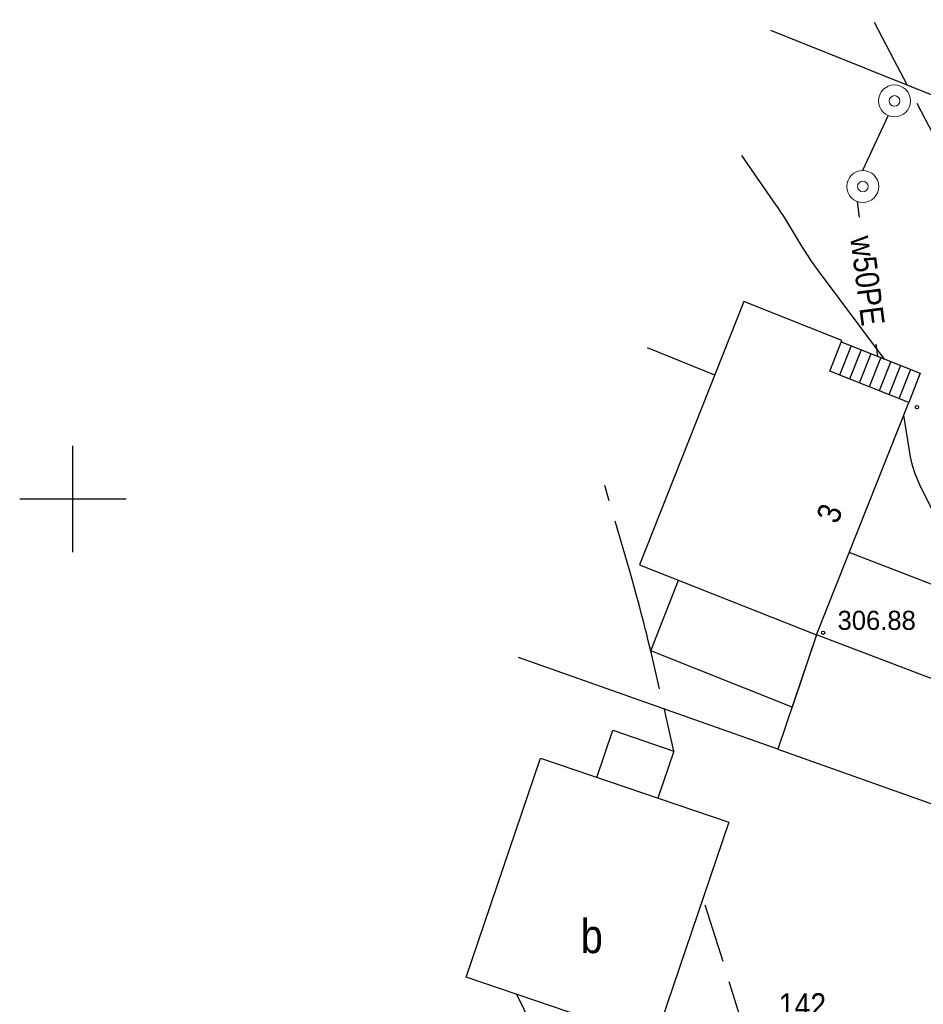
# Model space of a CAD drawing. Extents: x 4615668 to 9294084, y 5331114 to 10688993.
# Tile 164 of 181: x 4655992 to 4656035, y 5335939 to 5335986. Entities that reach past the tile are written whole.
import ezdxf
from ezdxf.enums import TextEntityAlignment as Align

# ---------------------------------------------------------------- set-up
doc = ezdxf.new("R2010")
doc.units = 0
doc.header["$MEASUREMENT"] = 0
doc.linetypes.add('WARSTWICA', pattern=[3, 2, -1])
for name, color, linetype in [('11', 7, 'Continuous'), ('12', 7, 'Continuous'), ('15', 7, 'Continuous'), ('25', 7, 'Continuous'), ('26', 7, 'Continuous'), ('27', 7, 'Continuous'), ('31', 7, 'Continuous'), ('38', 7, 'Continuous'), ('5', 7, 'Continuous'), ('50', 7, 'Continuous'), ('52', 7, 'Continuous'), ('60', 7, 'Continuous'), ('UWWPA_907', 7, 'Continuous')]:
    doc.layers.add(name, color=color, linetype=linetype)
doc.styles.add('txt', font='TXT', dxfattribs={"height": 0.2})

# ---------------------------------------------------------------- blocks, each defined once
blk = doc.blocks.new('SB')
at = {"layer": 'UWWPA_907', "color": 7, "linetype": 'Continuous', "lineweight": 13}
for radius in [0.75, 0.25]:
    blk.add_circle((0, 0), radius, dxfattribs=at)
blk = doc.blocks.new('WYS')
at = {"layer": '52', "color": 67, "linetype": 'Continuous'}
blk.add_circle((0, 0), 0.08, dxfattribs=at)

msp = doc.modelspace()

# ---------------------------------------------------------------- linework, layer by layer
at = {"layer": '11', "color": 2, "linetype": 'Continuous'}
for points in [[(4656026.53, 5335972.304), (4656021.625, 5335959.928), (4656029.949, 5335956.628), (4656034.279, 5335967.552), (4656030.564, 5335969.025), (4656031.14, 5335970.477)], [(4656029.949, 5335956.628), (4656028.126, 5335951.256), (4656039.281, 5335947.289), (4656041.355, 5335952.3)], [(4656013.469, 5335940.537), (4656016.964, 5335950.829), (4656025.815, 5335947.824), (4656022.32, 5335937.532)]]:
    msp.add_lwpolyline(points, close=True, dxfattribs=at)
for points in [[(4656029.949, 5335956.628), (4656028.797, 5335953.233), (4656022.144, 5335955.888), (4656023.458, 5335959.201)], [(4656019.614, 5335949.929), (4656020.367, 5335952.147), (4656023.24, 5335951.171), (4656022.487, 5335948.954)]]:
    msp.add_lwpolyline(points, dxfattribs=at)
at = {"layer": '15', "color": 62, "linetype": 'Continuous'}
for p, q in [((4656031.576, 5335970.22), (4656031.029, 5335968.841)), ((4656032.04, 5335970.036), (4656031.493, 5335968.657)), ((4656032.504, 5335969.852), (4656031.957, 5335968.473)), ((4656032.969, 5335969.668), (4656032.422, 5335968.289)), ((4656033.433, 5335969.484), (4656032.886, 5335968.105)), ((4656033.897, 5335969.299), (4656033.35, 5335967.92)), ((4656034.362, 5335969.115), (4656033.815, 5335967.736))]:
    msp.add_line(p, q, dxfattribs=at)
msp.add_lwpolyline([(4656031.111, 5335970.405), (4656034.826, 5335968.931), (4656034.279, 5335967.552), (4656030.564, 5335969.026)], dxfattribs=at)
at = {"layer": '25', "color": 165, "linetype": 'Continuous'}
for p, q in [((4656033.313, 5335981.051), (4656032.11, 5335978.466)), ((4656031.858, 5335977.013), (4656031.955, 5335976.273)), ((4656032.733, 5335970.298), (4656032.807, 5335969.732))]:
    msp.add_line(p, q, dxfattribs=at)
at = {"layer": '27', "color": 17, "linetype": 'Continuous'}
msp.add_line((4656044.035, 5335955.655), (4656031.483, 5335960.499), dxfattribs=at)
at = {"layer": '31', "color": 2, "linetype": 'Continuous'}
msp.add_line((4656025.159, 5335968.846), (4656022.002, 5335970.123), dxfattribs=at)
at = {"layer": '38', "color": 97, "linetype": 'Continuous'}
msp.add_line((4656028.126, 5335951.256), (4656015.932, 5335955.573), dxfattribs=at)
msp.add_lwpolyline([(4656027.785, 5335985.073), (4656054.148, 5335974.499), (4656046.178, 5335957.084), (4656045.439, 5335955.512), (4656044.593, 5335953.403), (4656043.296, 5335950.823), (4656041.816, 5335946.312), (4656039.281, 5335947.289)], dxfattribs=at)
at = {"layer": '50', "color": 245, "linetype": 'WARSTWICA'}
for points in [[(4656035.607, 5335979.851), (4656033.598, 5335983.656), (4656032.597, 5335985.559)], [(4656023.24, 5335951.171), (4656022.144, 5335955.888), (4656022.033, 5335956.355), (4656021.957, 5335956.665), (4656021.906, 5335956.872), (4656021.801, 5335957.285), (4656021.72, 5335957.595), (4656021.666, 5335957.801), (4656021.555, 5335958.213), (4656021.499, 5335958.418), (4656021.385, 5335958.829), (4656021.27, 5335959.24), (4656021.192, 5335959.513), (4656021.035, 5335960.059), (4656019.989, 5335963.662)], [(4656026.434, 5335938.415), (4656025.322, 5335942.015), (4656024.596, 5335944.235)]]:
    msp.add_lwpolyline(points, dxfattribs=at)
at = {"layer": '50', "color": 216, "linetype": 'Continuous'}
for points in [[(4656033.148, 5335969.597), (4656030.036, 5335973.748), (4656029.955, 5335973.858), (4656029.902, 5335973.931), (4656029.797, 5335974.079), (4656029.746, 5335974.154), (4656029.644, 5335974.304), (4656029.544, 5335974.456), (4656029.479, 5335974.558), (4656029.349, 5335974.762), (4656029.254, 5335974.916), (4656029.064, 5335975.227), (4656028.688, 5335975.849), (4656028.498, 5335976.158), (4656028.368, 5335976.363), (4656028.303, 5335976.465), (4656028.203, 5335976.617), (4656028.102, 5335976.767), (4656028.051, 5335976.842), (4656026.435, 5335979.178)], [(4656038.027, 5335953.563), (4656037.046, 5335957.485), (4656036.927, 5335957.941), (4656036.668, 5335958.846), (4656036.388, 5335959.745), (4656035.802, 5335961.535), (4656035.657, 5335961.926), (4656035.547, 5335962.182), (4656035.304, 5335962.686), (4656034.965, 5335963.353), (4656034.803, 5335963.689), (4656034.589, 5335964.2), (4656034.473, 5335964.549), (4656034.426, 5335964.726), (4656034.371, 5335964.997), (4656034.046, 5335966.965)], [(4656021.118, 5335930.567), (4656018.509, 5335934.599), (4656018.314, 5335934.901), (4656018.218, 5335935.053), (4656018.075, 5335935.281), (4656017.983, 5335935.435), (4656017.937, 5335935.512), (4656017.869, 5335935.629), (4656017.781, 5335935.785), (4656017.738, 5335935.864), (4656017.676, 5335935.983), (4656017.614, 5335936.103), (4656017.585, 5335936.163), (4656015.844, 5335939.73)]]:
    msp.add_lwpolyline(points, dxfattribs=at)
at = {"layer": '60', "color": 7, "linetype": 'Continuous'}
for p, q in [((4655994.967, 5335960.525), (4655994.967, 5335965.525)), ((4655992.467, 5335963.025), (4655997.467, 5335963.025))]:
    msp.add_line(p, q, dxfattribs=at)

# ---------------------------------------------------------------- block references
at = {"layer": '26', "color": 165, "linetype": 'Continuous'}
for p in [(4656033.61, 5335981.74), (4656032.12, 5335977.716)]:
    msp.add_blockref('SB', p, dxfattribs=at)
at = {"layer": '52', "color": 67, "linetype": 'Continuous'}
for p in [(4656034.665, 5335967.339), (4656030.252, 5335956.734)]:
    msp.add_blockref('WYS', p, dxfattribs=at)

# ---------------------------------------------------------------- texts
at = {"layer": '12', "color": 62, "linetype": 'Continuous', "style": 'txt', "width": 0.909091}
msp.add_text('3', height=1.1, rotation=68.3779, dxfattribs=at).set_placement((4656031.061, 5335962.148), align=Align.CENTER)
at = {"layer": '12', "color": 7, "linetype": 'Continuous', "style": 'txt', "width": 0.875}
msp.add_text('b', height=1.6, dxfattribs=at).set_placement((4656019.374, 5335942.501), align=Align.MIDDLE)
at = {"layer": '25', "color": 165, "linetype": 'Continuous', "style": 'txt', "width": 0.909091}
msp.add_text('w50PE', height=1.1, rotation=277.426, dxfattribs=at).set_placement((4656032.344, 5335973.286), align=Align.MIDDLE)
at = {"layer": '5', "color": 6, "linetype": 'Continuous', "style": 'txt', "width": 0.909091}
msp.add_text('142', height=1.1, dxfattribs=at).set_placement((4656029.282, 5335939.24), align=Align.MIDDLE)
at = {"layer": '52', "color": 67, "linetype": 'Continuous', "style": 'txt'}
msp.add_text('306.88', height=0.9, dxfattribs=at).set_placement((4656030.934, 5335956.867))

doc.saveas('drawing.dxf')
